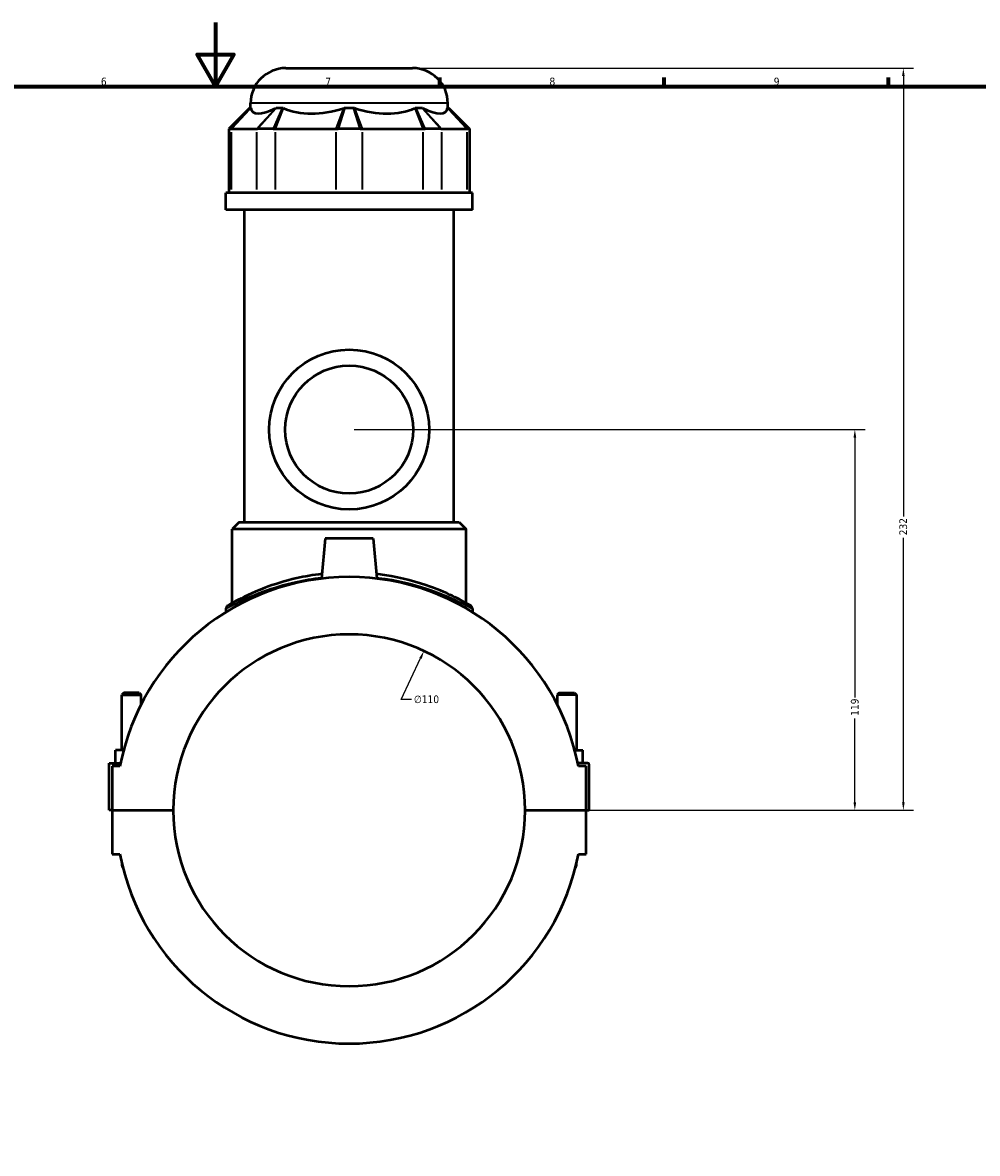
# Model space of a CAD drawing. Header units: millimetres. Extents: x -251 to 971, y -113 to 1155.
# Tile 6 of 9: x 360 to 659, y 241 to 594. Entities that reach past the tile are written whole.
import ezdxf

# ---------------------------------------------------------------- set-up
doc = ezdxf.new("R2010")
doc.units = ezdxf.units.MM
for name, color, linetype, lineweight in [('Border (ANSI)', 7, 'Continuous', 70), ('Dimension (ANSI)', 7, 'Continuous', 25), ('Visible (ANSI)', 7, 'Continuous', 50), ('Visible Narrow (ANSI)', 7, 'Continuous', 35)]:
    doc.layers.add(name, color=color, linetype=linetype, lineweight=lineweight)
doc.styles.add('Note Text (ANSI)', font='tahoma.ttf')
doc.dimstyles.new('Default - mm (ANSI)', dxfattribs={"dimtxt": 2.4, "dimasz": 2.5, "dimexe": 3.175, "dimexo": 1.6002, "dimgap": 0.8, "dimtad": 0, "dimtoh": 1, "dimdec": 0, "dimrnd": 1e-08, "dimzin": 4, "dimdsep": 46, "dimtxsty": 'Note Text (ANSI)', "dimcen": 0.09, "dimdle": 10, "dimclrd": 256, "dimclre": 256, "dimclrt": 5, "dimadec": 1, "dimazin": 1, "dimtfac": 1.27, "dimtofl": 0, "dimtmove": 0, "dimatfit": 3, "dimfxl": 1, "dimtolj": 1, "dimtzin": 4, "dimlwd": -1, "dimlwe": -1, "dimarcsym": 0})

# ---------------------------------------------------------------- blocks, each defined once
blk = doc.blocks.new('Borders Default Border')
at = {"layer": 'Border (ANSI)'}
for p, q in [((490.58, 574), (490.58, 576.8)), ((560.67, 574), (560.67, 576.8)), ((630.75, 574), (630.75, 576.8))]:
    blk.add_line(p, q, dxfattribs=at)
at = {"layer": 'Border (ANSI)', "flags": 128}
for points in [[(420.5, 594), (420.5, 574), (414.73, 584), (426.27, 584), (420.5, 574)], [(20, 20), (20, 574), (821, 574), (821, 20), (20, 20)]]:
    blk.add_lwpolyline(points, dxfattribs=at)
at = {"layer": 'Border (ANSI)', "color": 5, "true_color": 0x0000ff, "char_height": 2.4, "attachment_point": 7, "style": 'Note Text (ANSI)'}
for s, insert in [('6', (384.69, 574.35)), ('7', (454.8, 574.4)), ('8', (524.84, 574.35)), ('9', (594.92, 574.35))]:
    blk.add_mtext(s, dxfattribs=dict(at, insert=insert))
blk = doc.blocks.new('*D6')
at = {"layer": 'Defpoints', "color": 0, "transparency": 16777216}
for p in [(485.63, 397.56), (438.91, 297.97)]:
    blk.add_point(p, dxfattribs=at)
at = {"layer": 'Dimension (ANSI)', "transparency": 16777216}
for p, q in [((478.52, 382.39), (484.57, 395.3)), ((481.69, 382.39), (478.52, 382.39))]:
    blk.add_line(p, q, dxfattribs=at)
blk.add_solid([(484.19, 395.47), (484.95, 395.12), (485.63, 397.56)], dxfattribs=at)
at = {"layer": 'Dimension (ANSI)', "color": 5, "transparency": 16777216, "insert": (482.49, 383.68), "char_height": 2.4, "attachment_point": 1, "style": 'Note Text (ANSI)'}
blk.add_mtext('\\A1;∅110', dxfattribs=at)
blk = doc.blocks.new('*D10')
at = {"layer": 'Defpoints', "color": 0, "transparency": 16777216}
for p in [(462.27, 466.77), (620.25, 466.77), (517.27, 347.77)]:
    blk.add_point(p, dxfattribs=at)
at = {"layer": 'Dimension (ANSI)', "transparency": 16777216}
for p, q in [((463.87, 466.77), (623.43, 466.77)), ((620.25, 464.27), (620.25, 383.02)), ((620.25, 350.27), (620.25, 376.51)), ((518.87, 347.77), (623.43, 347.77))]:
    blk.add_line(p, q, dxfattribs=at)
for points in [[(619.83, 464.27), (620.67, 464.27), (620.25, 466.77)], [(619.83, 350.27), (620.67, 350.27), (620.25, 347.77)]]:
    blk.add_solid(points, dxfattribs=at)
at = {"layer": 'Dimension (ANSI)', "color": 5, "transparency": 16777216, "insert": (619, 377.31), "char_height": 2.4, "attachment_point": 1, "rotation": 90, "style": 'Note Text (ANSI)'}
blk.add_mtext('\\A1;119', dxfattribs=at)
blk = doc.blocks.new('*D11')
at = {"layer": 'Defpoints', "color": 0, "transparency": 16777216}
for p in [(482.07, 579.77), (635.4, 579.77), (517.27, 347.77)]:
    blk.add_point(p, dxfattribs=at)
at = {"layer": 'Dimension (ANSI)', "transparency": 16777216}
for p, q in [((483.67, 579.77), (638.58, 579.77)), ((635.4, 577.27), (635.4, 439.61)), ((635.4, 350.27), (635.4, 432.92)), ((518.87, 347.77), (638.58, 347.77))]:
    blk.add_line(p, q, dxfattribs=at)
for points in [[(634.99, 577.27), (635.82, 577.27), (635.4, 579.77)], [(634.99, 350.27), (635.82, 350.27), (635.4, 347.77)]]:
    blk.add_solid(points, dxfattribs=at)
at = {"layer": 'Dimension (ANSI)', "color": 5, "transparency": 16777216, "insert": (634.15, 433.72), "char_height": 2.4, "attachment_point": 1, "rotation": 90, "style": 'Note Text (ANSI)'}
blk.add_mtext('\\A1;232', dxfattribs=at)

msp = doc.modelspace()

# ---------------------------------------------------------------- linework, layer by layer
at = {"layer": 'Visible (ANSI)'}
for p, q in [((442.47, 579.77), (482.07, 579.77)), ((431.28, 567.38), (424.68, 560.78)), ((431.28, 567.38), (431.5, 567.38)), ((431.47, 567.38), (431.47, 568.77)), ((439.53, 567.38), (441.5, 567.38)), ((460.88, 567.38), (463.66, 567.38)), ((483.05, 567.38), (485.01, 567.38)), ((493.04, 567.38), (493.27, 567.38)), ((493.07, 567.38), (493.07, 568.77)), ((493.27, 567.38), (499.87, 560.78)), ((425.24, 560.78), (424.68, 560.78)), ((424.68, 560.78), (424.68, 540.83)), ((425.24, 560.78), (425.52, 560.78)), ((425.52, 560.78), (433.31, 560.78)), ((433.31, 560.78), (433.63, 560.78)), ((438.54, 560.78), (433.63, 560.78)), ((438.54, 560.78), (439.26, 560.78)), ((439.26, 560.78), (458.06, 560.78)), ((458.06, 560.78), (458.8, 560.78)), ((465.75, 560.78), (458.8, 560.78)), ((465.75, 560.78), (466.48, 560.78)), ((466.48, 560.78), (485.29, 560.78)), ((485.29, 560.78), (486, 560.78)), ((490.91, 560.78), (486, 560.78)), ((490.91, 560.78), (491.24, 560.78)), ((491.24, 560.78), (499.03, 560.78)), ((499.03, 560.78), (499.3, 560.78)), ((499.87, 560.78), (499.3, 560.78)), ((499.87, 560.78), (499.87, 540.83)), ((500.77, 540.83), (423.77, 540.83)), ((423.77, 535.52), (423.77, 540.83)), ((500.77, 535.52), (500.77, 540.83)), ((500.77, 535.52), (423.77, 535.52)), ((429.55, 437.87), (429.55, 535.52)), ((495, 437.87), (495, 535.52)), ((427.9, 437.87), (425.7, 435.67)), ((498.85, 435.67), (425.7, 435.67)), ((425.7, 412.51), (425.7, 435.67)), ((427.9, 437.87), (496.65, 437.87)), ((496.65, 437.87), (498.85, 435.67)), ((498.85, 412.51), (498.85, 435.67)), ((454.77, 432.77), (453.67, 420.19)), ((469.77, 432.77), (454.77, 432.77)), ((469.77, 432.77), (470.87, 420.19)), ((423.77, 410.76), (423.77, 409.71)), ((500.77, 410.76), (500.77, 409.71)), ((391.87, 384.48), (391.27, 383.88)), ((391.27, 383.88), (397.27, 383.88)), ((391.27, 366.52), (391.27, 383.88)), ((396.67, 384.48), (391.87, 384.48)), ((396.67, 384.48), (397.27, 383.88)), ((397.27, 380.84), (397.27, 383.88)), ((527.87, 384.48), (527.27, 383.88)), ((533.27, 383.88), (527.27, 383.88)), ((527.27, 383.88), (527.27, 380.84)), ((527.87, 384.48), (532.67, 384.48)), ((532.67, 384.48), (533.27, 383.88)), ((533.27, 383.88), (533.27, 366.52)), ((389.27, 362.52), (389.27, 366.52)), ((391.79, 366.52), (389.27, 366.52)), ((532.75, 366.52), (535.27, 366.52)), ((535.27, 362.52), (535.27, 366.52)), ((387.27, 362.52), (390.85, 362.52)), ((387.27, 347.82), (387.27, 362.52)), ((390.65, 361.52), (388.27, 361.52)), ((388.27, 361.52), (388.27, 347.82)), ((536.77, 362.52), (533.7, 362.52)), ((536.27, 361.52), (533.9, 361.52)), ((536.27, 347.82), (536.27, 361.52)), ((537.27, 347.82), (537.27, 362.02)), ((388.27, 347.82), (387.27, 347.82)), ((388.27, 347.82), (407.27, 347.82)), ((388.27, 347.72), (388.27, 334.02)), ((407.27, 347.72), (388.27, 347.72)), ((391.27, 347.72), (391.27, 347.82)), ((397.27, 347.72), (397.27, 347.82)), ((517.27, 347.82), (536.27, 347.82)), ((536.27, 347.72), (517.27, 347.72)), ((527.27, 347.82), (527.27, 347.72)), ((533.27, 347.82), (533.27, 347.72)), ((536.27, 347.82), (537.27, 347.82)), ((536.27, 334.02), (536.27, 347.72)), ((388.27, 334.02), (390.65, 334.02)), ((533.9, 334.02), (536.27, 334.02)), ((391.27, 331.1), (391.27, 331.02)), ((533.27, 331.02), (533.27, 331.1))]:
    msp.add_line(p, q, dxfattribs=at)
for radius in [25, 20]:
    msp.add_circle((462.27, 466.77), radius, dxfattribs=at)
for centre, radius, start, end in [((442.47, 568.77), 11, 90, 180), ((482.07, 568.77), 11, 0, 90), ((462.27, 347.77), 72.93, 10.8674, 169.1326), ((424.87, 410.76), 1.1, 120.6978, 180), ((499.67, 410.76), 1.1, 0, 59.3022), ((462.27, 347.77), 55, 0.0521, 179.9479), ((536.77, 362.02), 0.5, 0, 90), ((462.27, 347.77), 55, 180.0521, 359.9479), ((462.27, 347.77), 72.93, 190.8674, 349.1326), ((394.27, 331.02), 3, 180, 209.1792), ((530.27, 331.02), 3, 330.8208, 0)]:
    msp.add_arc(centre, radius, start, end, dxfattribs=at)
for major_axis, ratio, start_param, end_param in [((-30.21, -30.21), 0.198912, 6.142785, 6.816284), ((25.61, 25.61), 0.668179, 3.393892, 4.067391), ((25.61, -25.61), 0.668179, 5.357387, 6.030886), ((30.21, -30.21), 0.198912, 5.750086, 6.423585)]:
    msp.add_ellipse((462.27, 596.35), major_axis=major_axis, ratio=ratio, start_param=start_param, end_param=end_param, dxfattribs=at)
for points in [[(431.5, 567.38), (431.51, 567.35), (431.52, 567.31), (431.52, 567.28)], [(439.31, 567.28), (439.38, 567.31), (439.46, 567.35), (439.53, 567.38)], [(441.5, 567.38), (441.58, 567.35), (441.66, 567.31), (441.75, 567.28)], [(460.55, 567.28), (460.66, 567.31), (460.77, 567.35), (460.88, 567.38)], [(463.66, 567.38), (463.77, 567.35), (463.89, 567.31), (464, 567.28)], [(482.8, 567.28), (482.88, 567.31), (482.97, 567.35), (483.05, 567.38)], [(485.01, 567.38), (485.09, 567.35), (485.16, 567.31), (485.24, 567.28)], [(493.03, 567.28), (493.03, 567.31), (493.04, 567.35), (493.04, 567.38)]]:
    msp.add_open_spline(points, degree=3, dxfattribs=at)
for points, knots in [([(453.8, 421.64), (451.05, 421.32), (448.38, 420.86), (442.16, 419.46), (438.79, 418.39), (431.9, 415.77), (428.77, 414.19), (425.58, 412.46), (424.8, 412), (424.37, 411.74), (424.31, 411.71), (424.31, 411.71)], [18.624869, 18.624869, 18.624869, 18.624869, 19.457534, 19.457534, 20.687136, 20.687136, 22.367591, 22.367591, 23.36813, 23.36813, 23.718456, 23.718456, 23.718456, 23.718456]), ([(500.23, 411.71), (500.23, 411.71), (499.82, 411.96), (498.06, 412.96), (496.54, 413.8), (492.31, 415.84), (489.48, 417.06), (481.91, 419.63), (476.83, 420.9), (471.15, 421.6), (470.95, 421.62), (470.75, 421.64)], [11.859239, 11.859239, 11.859239, 11.859239, 12.801126, 12.801126, 13.940718, 13.940718, 15.227435, 15.227435, 16.892253, 16.892253, 16.952824, 16.952824, 16.952824, 16.952824])]:
    msp.add_open_spline(points, degree=3, knots=knots, dxfattribs=at)
at = {"layer": 'Visible Narrow (ANSI)'}
for p, q in [((425.56, 561.11), (431.19, 567.05)), ((425.82, 561.1), (431.22, 566.95)), ((492.69, 568.77), (431.85, 568.77)), ((439.01, 566.95), (433.61, 561.1)), ((439.24, 567.05), (433.93, 561.11)), ((438.69, 561.11), (441.35, 567.05)), ((439.38, 561.1), (441.62, 566.95)), ((460.43, 566.95), (458.19, 561.1)), ((460.78, 567.05), (458.9, 561.11)), ((465.64, 561.11), (463.77, 567.05)), ((466.36, 561.1), (464.12, 566.95)), ((482.92, 566.95), (485.16, 561.1)), ((483.2, 567.05), (485.85, 561.11)), ((490.62, 561.11), (485.31, 567.05)), ((490.94, 561.1), (485.54, 566.95)), ((493.33, 566.95), (498.73, 561.1)), ((493.36, 567.05), (498.99, 561.11)), ((425.52, 541.82), (425.52, 559.78)), ((433.31, 559.78), (433.31, 541.82)), ((439.26, 541.82), (439.26, 559.78)), ((458.06, 559.78), (458.06, 541.82)), ((466.48, 541.82), (466.48, 559.78)), ((485.29, 559.78), (485.29, 541.82)), ((491.24, 541.82), (491.24, 559.78)), ((499.03, 559.78), (499.03, 541.82))]:
    msp.add_line(p, q, dxfattribs=at)
msp.add_arc((499.67, 410.76), 1.1, 2.9651, 56.3371, dxfattribs=at)
for points, knots in [([(423.77, 410.76), (423.77, 410.76), (423.83, 410.79), (424.27, 411.05), (425.06, 411.5), (428.29, 413.21), (431.47, 414.77), (438.45, 417.34), (441.87, 418.4), (448.19, 419.78), (450.91, 420.24), (453.71, 420.55)], [-23.718456, -23.718456, -23.718456, -23.718456, -23.36813, -23.36813, -22.367591, -22.367591, -20.687136, -20.687136, -19.457534, -19.457534, -18.622404, -18.622404, -18.622404, -18.622404]), ([(470.84, 420.55), (471.05, 420.53), (471.26, 420.51), (477.03, 419.82), (482.19, 418.57), (489.86, 416.03), (492.73, 414.83), (497.02, 412.82), (498.57, 412), (500.35, 411.01), (500.77, 410.76), (500.77, 410.76)], [-16.955289, -16.955289, -16.955289, -16.955289, -16.892253, -16.892253, -15.227435, -15.227435, -13.940718, -13.940718, -12.801126, -12.801126, -11.859239, -11.859239, -11.859239, -11.859239])]:
    msp.add_open_spline(points, degree=3, knots=knots, dxfattribs=at)

# ---------------------------------------------------------------- block references
msp.add_blockref('Borders Default Border', (0, 0))

# ---------------------------------------------------------------- dimensions: what is measured, and where the dimension line sits
at = {"layer": 'Dimension (ANSI)'}
for base, p2, picture, middle in [((635.4, 579.77), (482.07, 579.77), '*D11', (635.4, 436.27)), ((620.25, 466.77), (462.27, 466.77), '*D10', (620.25, 379.77))]:
    dim = msp.add_linear_dim(base=base, p1=(517.27, 347.77), p2=p2, angle=90, dimstyle='Default - mm (ANSI)', override={"dimgap": 0.8, "dimtoh": 0, "dimdec": 0, "dimtol": 0, "dimlim": 0, "dimtp": 0, "dimtm": 0, "dimtdec": 2, "dimatfit": 1}, dxfattribs=at)
    dim.commit()
    dim.dimension.update_dxf_attribs({"geometry": picture, "text_midpoint": middle, "dimtype": 160})
dim = msp.add_diameter_dim_2p(p1=(438.91, 297.97), p2=(485.63, 397.56), dimstyle='Default - mm (ANSI)', override={"dimgap": 0.8, "dimtih": 1, "dimdec": 0, "dimlfac": 1, "dimtol": 0, "dimlim": 0, "dimtp": 0, "dimtm": 0, "dimtdec": 2}, dxfattribs=at)
dim.commit()
dim.dimension.update_dxf_attribs({"geometry": '*D6', "text_midpoint": (486.36, 382.39), "dimtype": 163})

doc.saveas('drawing.dxf')
